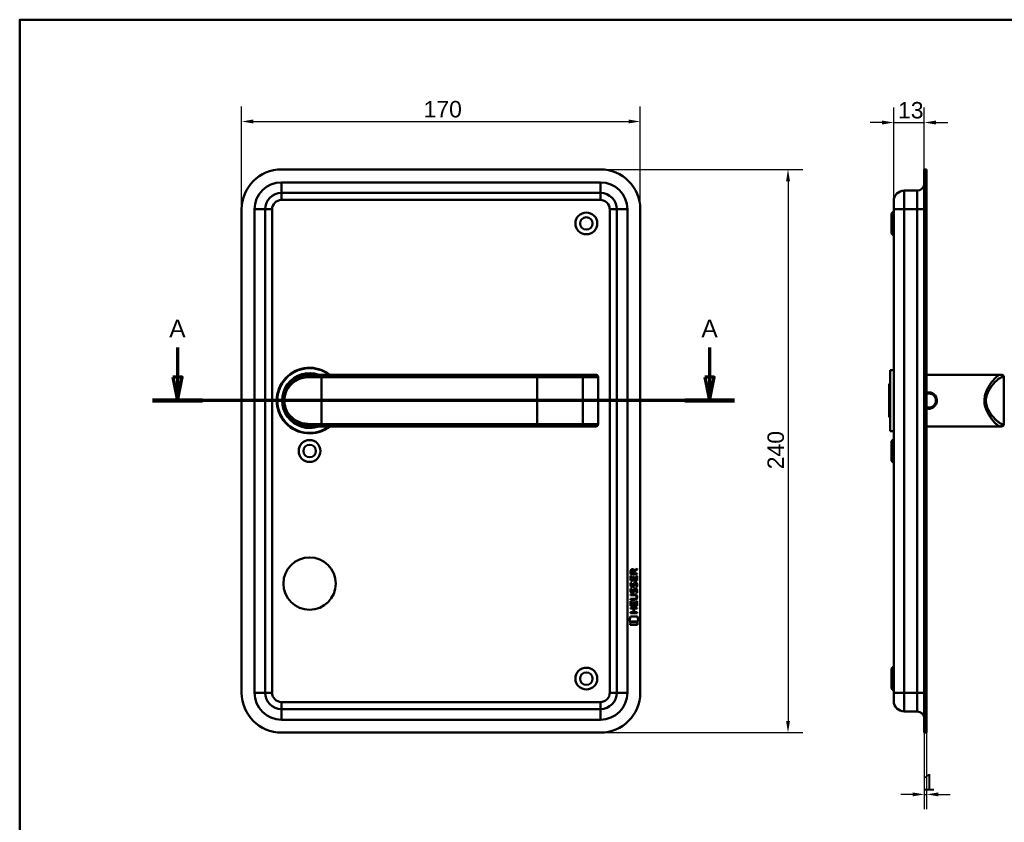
# Model space of a CAD drawing. Header units: millimetres. Extents: x 20 to 833, y 20 to 574.
# Tile 7 of 8: x 20 to 440, y 232 to 574. Entities that reach past the tile are written whole.
import ezdxf

# ---------------------------------------------------------------- set-up
doc = ezdxf.new("R2010")
doc.units = ezdxf.units.MM
doc.header["$LTSCALE"] = 2
for name, color, linetype, lineweight in [('Bemaßungen(DIN)', 7, 'Continuous', 25), ('Schnittansichtslinien(DIN)', 7, 'Continuous', 70), ('Sichtbare Kanten(DIN)', 7, 'Continuous', 50), ('Sichtbare tangentiale Kanten(DIN)', 7, 'Continuous', 50), ('Skizziergeometrie(DIN)', 7, 'Continuous', 50)]:
    doc.layers.add(name, color=color, linetype=linetype, lineweight=lineweight)
doc.styles.add('Aktuell-DINGroßer Text', font='arial.ttf')
doc.styles.add('STANDARD-DIN~0', font='arial.ttf')
doc.dimstyles.new('CAD-LAN', dxfattribs={"dimscale": 2, "dimtxt": 3.5, "dimasz": 2.5, "dimexe": 3.175, "dimexo": 0, "dimgap": 0.8, "dimtad": 1, "dimrnd": 1e-08, "dimtxsty": 'STANDARD-DIN~0', "dimcen": 0.09, "dimdle": 10, "dimclrd": 250, "dimclre": 250, "dimclrt": 250, "dimadec": 0, "dimazin": 2, "dimtfac": 1, "dimtmove": 0, "dimatfit": 3, "dimfxl": 1, "dimtolj": 1, "dimtzin": 0, "dimlwd": 25, "dimlwe": 25, "dimarcsym": 0})

# ---------------------------------------------------------------- blocks, each defined once
blk = doc.blocks.new('Ränder Standardrahmen')
at = {"layer": 'Skizziergeometrie(DIN)', "flags": 128}
blk.add_lwpolyline([(10, 10), (10, 287), (410, 287), (410, 10), (10, 10)], dxfattribs=at)
blk = doc.blocks.new('*D20')
at = {"layer": 'Bemaßungen(DIN)', "color": 250, "linetype": 'Continuous', "lineweight": 25, "true_color": 0x3f3f3f, "transparency": 16777216}
for p, q in [((392.73, 496.68), (392.73, 536.53)), ((405.73, 510.18), (405.73, 536.53)), ((387.73, 530.18), (382.73, 530.18)), ((392.73, 530.18), (405.73, 530.18)), ((410.73, 530.18), (415.73, 530.18))]:
    blk.add_line(p, q, dxfattribs=at)
at = {"layer": 'Bemaßungen(DIN)', "color": 250, "linetype": 'Continuous', "true_color": 0x3f3f3f, "transparency": 16777216}
for points in [[(387.73, 531.01), (387.73, 529.35), (392.73, 530.18)], [(410.73, 531.01), (410.73, 529.35), (405.73, 530.18)]]:
    blk.add_solid(points, dxfattribs=at)
at = {"layer": 'Defpoints', "color": 0, "linetype": 'Continuous', "transparency": 16777216}
for p in [(405.73, 530.18), (405.73, 510.18), (392.73, 496.68)]:
    blk.add_point(p, dxfattribs=at)
at = {"layer": 'Bemaßungen(DIN)', "color": 250, "linetype": 'Continuous', "lineweight": 25, "true_color": 0x3f3f3f, "transparency": 16777216, "insert": (394.55, 538.93), "char_height": 7, "attachment_point": 1, "style": 'STANDARD-DIN~0'}
blk.add_mtext('\\A1;13', dxfattribs=at)
blk = doc.blocks.new('*D21')
at = {"layer": 'Bemaßungen(DIN)', "color": 250, "linetype": 'Continuous', "lineweight": 25, "true_color": 0x3f3f3f, "transparency": 16777216}
for p, q in [((405.73, 270.18), (405.73, 237.48)), ((406.73, 270.18), (406.73, 237.48)), ((400.73, 243.83), (395.73, 243.83)), ((405.73, 243.83), (406.73, 243.83)), ((411.73, 243.83), (416.73, 243.83))]:
    blk.add_line(p, q, dxfattribs=at)
at = {"layer": 'Bemaßungen(DIN)', "color": 250, "linetype": 'Continuous', "true_color": 0x3f3f3f, "transparency": 16777216}
for points in [[(400.73, 244.67), (400.73, 243), (405.73, 243.83)], [(411.73, 244.67), (411.73, 243), (406.73, 243.83)]]:
    blk.add_solid(points, dxfattribs=at)
at = {"layer": 'Defpoints', "color": 0, "linetype": 'Continuous', "transparency": 16777216}
for p in [(405.73, 270.18), (406.73, 270.18), (406.73, 243.83)]:
    blk.add_point(p, dxfattribs=at)
at = {"layer": 'Bemaßungen(DIN)', "color": 250, "linetype": 'Continuous', "lineweight": 25, "true_color": 0x3f3f3f, "transparency": 16777216, "insert": (404.95, 252.46), "char_height": 7, "attachment_point": 1, "style": 'STANDARD-DIN~0'}
blk.add_mtext('\\A1;1', dxfattribs=at)
blk = doc.blocks.new('*D22')
at = {"layer": 'Bemaßungen(DIN)', "color": 250, "linetype": 'Continuous', "lineweight": 25, "true_color": 0x3f3f3f, "transparency": 16777216}
for p, q in [((114.63, 493.18), (114.63, 536.97)), ((284.63, 493.18), (284.63, 536.97)), ((119.63, 530.62), (279.63, 530.62))]:
    blk.add_line(p, q, dxfattribs=at)
at = {"layer": 'Bemaßungen(DIN)', "color": 250, "linetype": 'Continuous', "true_color": 0x3f3f3f, "transparency": 16777216}
for points in [[(119.63, 531.46), (119.63, 529.79), (114.63, 530.62)], [(279.63, 531.46), (279.63, 529.79), (284.63, 530.62)]]:
    blk.add_solid(points, dxfattribs=at)
at = {"layer": 'Defpoints', "color": 0, "linetype": 'Continuous', "transparency": 16777216}
for p in [(284.63, 530.62), (114.63, 493.18), (284.63, 493.18)]:
    blk.add_point(p, dxfattribs=at)
at = {"layer": 'Bemaßungen(DIN)', "color": 250, "linetype": 'Continuous', "lineweight": 25, "true_color": 0x3f3f3f, "transparency": 16777216, "insert": (192.24, 539.37), "char_height": 7, "attachment_point": 1, "style": 'STANDARD-DIN~0'}
blk.add_mtext('\\A1;170', dxfattribs=at)
blk = doc.blocks.new('*D23')
at = {"layer": 'Bemaßungen(DIN)', "color": 250, "linetype": 'Continuous', "lineweight": 25, "true_color": 0x3f3f3f, "transparency": 16777216}
for p, q in [((267.63, 510.18), (353.98, 510.18)), ((347.63, 505.18), (347.63, 275.18)), ((267.63, 270.18), (353.98, 270.18))]:
    blk.add_line(p, q, dxfattribs=at)
at = {"layer": 'Bemaßungen(DIN)', "color": 250, "linetype": 'Continuous', "true_color": 0x3f3f3f, "transparency": 16777216}
for points in [[(346.8, 505.18), (348.46, 505.18), (347.63, 510.18)], [(346.8, 275.18), (348.46, 275.18), (347.63, 270.18)]]:
    blk.add_solid(points, dxfattribs=at)
at = {"layer": 'Defpoints', "color": 0, "linetype": 'Continuous', "transparency": 16777216}
for p in [(267.63, 510.18), (267.63, 270.18), (347.63, 270.18)]:
    blk.add_point(p, dxfattribs=at)
at = {"layer": 'Bemaßungen(DIN)', "color": 250, "linetype": 'Continuous', "lineweight": 25, "true_color": 0x3f3f3f, "transparency": 16777216, "insert": (338.88, 382.4), "char_height": 7, "attachment_point": 1, "rotation": 90, "style": 'STANDARD-DIN~0'}
blk.add_mtext('\\A1;240', dxfattribs=at)
blk = doc.blocks.new('2DTransSchnitt0')
at = {"layer": 'Schnittansichtslinien(DIN)', "linetype": 'Continuous'}
for p, q in [((43.65, 217.16), (43.65, 210.84)), ((157.1, 217.16), (157.1, 210.84)), ((42.65, 210.84), (43.65, 205.84)), ((44.65, 210.84), (42.65, 210.84)), ((43.65, 210.84), (43.65, 205.84)), ((43.65, 205.84), (44.65, 210.84)), ((156.1, 210.84), (157.1, 205.84)), ((158.1, 210.84), (156.1, 210.84)), ((157.1, 210.84), (157.1, 205.84)), ((157.1, 205.84), (158.1, 210.84)), ((162.4, 205.84), (38.34, 205.84))]:
    blk.add_line(p, q, dxfattribs=at)
at = {"layer": 'Schnittansichtslinien(DIN)', "linetype": 'Continuous', "lineweight": 140}
for p, q in [((48.95, 205.84), (38.34, 205.84)), ((162.4, 205.84), (151.8, 205.84))]:
    blk.add_line(p, q, dxfattribs=at)
at = {"layer": 'Schnittansichtslinien(DIN)', "linetype": 'Continuous', "flags": 128}
for points in [[(42.65, 210.84), (43.65, 205.84), (44.65, 210.84), (42.65, 210.84)], [(156.1, 210.84), (157.1, 205.84), (158.1, 210.84), (156.1, 210.84)]]:
    blk.add_lwpolyline(points, dxfattribs=at)
at = {"layer": 'Schnittansichtslinien(DIN)'}
for points in [[(42.65, 210.84), (43.65, 205.84), (44.65, 210.84), (42.65, 210.84)], [(156.1, 210.84), (157.1, 205.84), (158.1, 210.84), (156.1, 210.84)]]:
    blk.add_solid(points, dxfattribs=at)
at = {"layer": 'Schnittansichtslinien(DIN)', "char_height": 3.73, "attachment_point": 7, "style": 'Aktuell-DINGroßer Text'}
for insert in [(41.89, 219.34), (155.35, 219.34)]:
    blk.add_mtext('A', dxfattribs=dict(at, insert=insert))

msp = doc.modelspace()

# ---------------------------------------------------------------- linework, layer by layer
at = {"layer": 'Sichtbare Kanten(DIN)'}
for p, q in [((267.6292, 510.1815), (131.6292, 510.1815)), ((405.7343, 493.1815), (405.7343, 510.1815)), ((406.7343, 510.1815), (405.7343, 510.1815)), ((406.7343, 493.1815), (406.7343, 510.1815)), ((131.6292, 500.1815), (267.6292, 500.1815)), ((397.2343, 501.1815), (402.7343, 501.1815)), ((392.7343, 493.1815), (392.7343, 496.6815)), ((114.6292, 493.1815), (114.6292, 287.1815)), ((124.6292, 287.1815), (124.6292, 493.1815)), ((274.6292, 493.1815), (274.6292, 287.1815)), ((284.6292, 287.1815), (284.6292, 493.1815)), ((391.7343, 491.4315), (392.7343, 492.4315)), ((391.7343, 482.9315), (391.7343, 491.4315)), ((392.7343, 493.1815), (392.7343, 287.1815)), ((405.7343, 493.1815), (405.7343, 287.1815)), ((406.7343, 493.1815), (406.7343, 287.1815)), ((391.7343, 482.9315), (392.7343, 481.9315)), ((391.2343, 424.6815), (391.2343, 398.6815)), ((391.2343, 424.6815), (392.7343, 424.6815)), ((143.6292, 422.6815), (148.6292, 422.6815)), ((240.6292, 422.6815), (148.6292, 422.6815)), ((259.1067, 422.6815), (240.6292, 422.6815)), ((265.6601, 422.6815), (259.1067, 422.6815)), ((265.6601, 422.6815), (265.6795, 422.6815)), ((266.6795, 401.6815), (266.6795, 421.6815)), ((406.7343, 422.6815), (433.7343, 422.6815)), ((433.7343, 422.6815), (438.0646, 422.6815)), ((438.0646, 422.6815), (438.7343, 422.6815)), ((439.7343, 401.6815), (439.7343, 421.6815)), ((390.7343, 418.6815), (391.2343, 419.1815)), ((390.7343, 404.6815), (390.7343, 418.6815)), ((390.7343, 404.6815), (391.2343, 404.1815)), ((143.0125, 400.6989), (143.0125, 400.6988)), ((148.6292, 400.6815), (143.6292, 400.6815)), ((148.6292, 400.6815), (240.6292, 400.6815)), ((240.6292, 400.6815), (259.1067, 400.6815)), ((259.1067, 400.6815), (265.6601, 400.6815)), ((259.1897, 400.6852), (259.1897, 400.6854)), ((265.6795, 400.6815), (265.6601, 400.6815)), ((406.7343, 400.6815), (433.7343, 400.6815)), ((433.7343, 400.6815), (438.0646, 400.6815)), ((438.7343, 400.6815), (438.0646, 400.6815)), ((391.2343, 398.6815), (392.7343, 398.6815)), ((391.7343, 394.4315), (392.7343, 395.4315)), ((391.7343, 385.9315), (391.7343, 394.4315)), ((391.7343, 385.9315), (392.7343, 384.9315)), ((280.479, 334.9378), (280.4806, 336.9421)), ((280.4806, 336.9421), (280.8289, 336.9418)), ((280.4812, 337.6681), (280.4834, 338.9815)), ((283.3396, 337.6658), (280.4812, 337.6681)), ((280.8289, 336.9418), (280.8276, 335.3146)), ((280.8317, 338.9376), (280.831, 338.0494)), ((280.831, 338.0494), (281.8486, 338.0486)), ((281.7223, 335.3139), (281.7234, 336.7608)), ((281.7234, 336.7608), (282.0719, 336.7605)), ((281.8486, 338.0486), (281.8494, 338.9368)), ((282.0719, 336.7605), (282.0707, 335.3136)), ((282.1462, 339.2976), (283.3416, 340.0878)), ((282.199, 338.8987), (282.1983, 338.0483)), ((282.1983, 338.0483), (283.3399, 338.0474)), ((283.3412, 339.6537), (282.199, 338.8987)), ((282.9893, 335.3129), (282.9907, 336.9599)), ((282.9907, 336.9599), (283.3391, 336.9596)), ((283.3391, 336.9596), (283.3375, 334.9356)), ((283.3399, 338.0474), (283.3396, 337.6658)), ((283.3416, 340.0878), (283.3412, 339.6537)), ((283.3375, 334.9356), (280.479, 334.9378)), ((280.6507, 334.164), (280.9894, 334.0637)), ((280.8276, 335.3146), (281.7223, 335.3139)), ((280.8471, 332.8324), (280.8543, 332.8151)), ((281.531, 332.7347), (281.5418, 332.7515)), ((282.0707, 335.3136), (282.9893, 335.3129)), ((282.5793, 333.861), (282.5675, 333.861)), ((280.4739, 328.7103), (280.4742, 329.0873)), ((282.1436, 328.709), (280.4739, 328.7103)), ((280.4742, 329.0873), (282.12, 329.086)), ((280.6487, 331.6175), (280.9874, 331.5171)), ((280.8451, 330.2859), (280.8523, 330.2686)), ((281.5289, 330.1881), (281.5397, 330.205)), ((282.5772, 331.3144), (282.5655, 331.3144)), ((283.0237, 327.9239), (283.0236, 327.9336)), ((280.4681, 323.0297), (280.4685, 323.4068)), ((280.4685, 323.4068), (283.327, 323.4045)), ((280.4704, 324.2002), (280.472, 326.2044)), ((283.3289, 324.1979), (280.4704, 324.2002)), ((280.472, 326.2044), (280.8204, 326.2041)), ((280.4724, 326.7755), (280.4727, 327.1526)), ((282.1182, 326.7742), (280.4724, 326.7755)), ((280.4727, 327.1526), (282.1424, 327.1513)), ((280.8204, 326.2041), (280.8191, 324.577)), ((280.8191, 324.577), (281.7138, 324.5763)), ((281.7138, 324.5763), (281.7149, 326.0232)), ((281.7149, 326.0232), (282.0634, 326.0229)), ((282.0634, 326.0229), (282.0622, 324.576)), ((282.0622, 324.576), (282.9808, 324.5753)), ((282.9808, 324.5753), (282.9821, 326.2224)), ((282.9821, 326.2224), (283.3305, 326.2221)), ((283.327, 323.4045), (283.3267, 323.0274)), ((283.3305, 326.2221), (283.3289, 324.1979)), ((279.9355, 317.5179), (280.3945, 319.6507)), ((280.3945, 319.6507), (283.4007, 319.6483)), ((280.4666, 321.095), (280.4669, 321.472)), ((283.3252, 321.0927), (280.4666, 321.095)), ((280.4669, 321.472), (281.7099, 321.4711)), ((281.7112, 323.0287), (280.4681, 323.0297)), ((281.7099, 321.4711), (281.7112, 323.0287)), ((282.0675, 323.0284), (282.0663, 321.4708)), ((282.0663, 321.4708), (283.3255, 321.4698)), ((283.3267, 323.0274), (282.0675, 323.0284)), ((283.3255, 321.4698), (283.3252, 321.0927)), ((283.4007, 319.6483), (283.8506, 317.5148)), ((283.8506, 317.5148), (279.9355, 317.5179)), ((280.394, 316.0901), (280.3949, 317.2321)), ((283.391, 316.0877), (280.394, 316.0901)), ((280.3949, 317.2321), (283.3919, 317.2297)), ((283.3919, 317.2297), (283.391, 316.0877)), ((391.7343, 297.4315), (392.7343, 298.4315)), ((391.7343, 288.9315), (391.7343, 297.4315)), ((391.7343, 288.9315), (392.7343, 287.9315)), ((392.7343, 283.6815), (392.7343, 287.1815)), ((405.7343, 270.1815), (405.7343, 287.1815)), ((406.7343, 270.1815), (406.7343, 287.1815)), ((267.6292, 280.1815), (131.6292, 280.1815)), ((397.2343, 279.1815), (402.7343, 279.1815)), ((131.6292, 270.1815), (267.6292, 270.1815)), ((406.7343, 270.1815), (405.7343, 270.1815))]:
    msp.add_line(p, q, dxfattribs=at)
for centre, radius in [((261.6292, 487.1815), 4.65), ((261.6292, 487.1815), 2.65), ((143.6292, 390.1815), 4.65), ((143.6292, 390.1815), 2.65), ((143.6292, 333.6815), 11.15), ((261.6292, 293.1815), 4.65), ((261.6292, 293.1815), 2.65)]:
    msp.add_circle(centre, radius, dxfattribs=at)
for centre, radius, start, end in [((131.6292, 493.1815), 17, 90, 180), ((267.6292, 493.1815), 17, 0, 90), ((402.7343, 504.1815), 3, 270, 0), ((131.6292, 493.1815), 7, 90, 180), ((267.6292, 493.1815), 7, 0, 90), ((397.2343, 496.6815), 4.5, 90, 180), ((143.6292, 411.6815), 14, 51.786789, 308.213211), ((143.6292, 411.6815), 13.8, 52.854196, 307.145804), ((143.6292, 411.6815), 11.7, 70.080283, 289.919717), ((143.6292, 411.6815), 11.6, 71.491372, 288.508628), ((143.6292, 411.6815), 11.5, 73.042574, 286.957426), ((143.6292, 411.6815), 11.3, 76.768028, 283.231972), ((265.6795, 421.6815), 1, 0, 90), ((438.7343, 421.6815), 1, 0, 90), ((131.2592, 399.0336), 8.7247, 15.919866, 15.921595), ((141.3975, 401.6236), 0.85, 152.126027, 152.126887), ((141.3975, 401.6236), 0.85, 293.680572, 293.69787), ((141.3975, 401.6236), 0.85, 7.816142, 7.820287), ((265.6795, 401.6815), 1, 270, 0), ((438.7343, 401.6815), 1, 270, 0), ((131.6292, 287.1815), 17, 180, 270), ((131.6292, 287.1815), 7, 180, 270), ((267.6292, 287.1815), 7, 270, 0), ((267.6292, 287.1815), 17, 270, 0), ((397.2343, 283.6815), 4.5, 180, 270), ((402.7343, 276.1815), 3, 0, 90)]:
    msp.add_arc(centre, radius, start, end, dxfattribs=at)
for centre, major_axis, ratio, start_param, end_param in [((282.0104, 338.1648), (0.9765, -1.2741), 0.51804149, 2.7627686, 3.73551306), ((280.6175, 338.0841), (-1.2419, -1.6396), 0.59949376, 2.73657233, 3.56737986), ((282.1131, 335.943), (-1.1034, -3.2961), 0.23129477, 5.95405459, 6.01501397), ((281.5924, 333.6263), (-0.5741, -1.0041), 0.54384094, 5.89502306, 6.35531677), ((281.4725, 332.7591), (-0.0982, -0.1394), 0.36417157, 1.34290001, 1.65097815), ((281.9196, 332.1741), (-0.8393, -1.6425), 0.45910241, 2.83459506, 3.35598286), ((282.1969, 333.6433), (-1.192, -3.5398), 0.22151613, 5.96789791, 6.02703889), ((281.5981, 331.0885), (-0.5826, -1.0124), 0.54160498, 5.89850192, 6.35633323), ((281.4705, 330.2126), (-0.0982, -0.1394), 0.36417158, 1.34290001, 1.65097814), ((278.3028, 331.4563), (4.8083, -4.3226), 0.37420137, 5.88811297, 6.60645232), ((278.2988, 324.4122), (4.8136, 4.3126), 0.37426609, 5.95992819, 6.67839211), ((259.5905, 347.7608), (23.2662, -20.361), 0.13713392, 6.12750203, 6.40243503), ((281.9188, 329.6298), (-0.838, -1.6403), 0.45945215, 2.83441855, 3.35611135)]:
    msp.add_ellipse(centre, major_axis=major_axis, ratio=ratio, start_param=start_param, end_param=end_param, dxfattribs=at)
for points, knots in [([(143.6292, 422.6815), (142.7635, 422.6815), (141.0489, 422.474), (137.9655, 421.3481), (134.8951, 418.8841), (132.9786, 415.2821), (132.5129, 411.691), (132.7969, 409.454), (133.3034, 407.822), (133.9668, 406.315), (135.4937, 403.9958), (137.9651, 402.0148), (141.0513, 400.8886), (142.7635, 400.6815), (143.6292, 400.6815)], [-3.42613344, -3.42613344, -3.42613344, -3.42613344, -3.18140962, -2.9366858, -2.44723817, -1.95779053, -1.71306672, -1.4683429, -1.34598099, -1.22361908, -0.97889527, -0.48944763, -0.24472382, 0, 0, 0, 0]), ([(407.7343, 408.2027), (408.2388, 408.2021), (409.2551, 408.4488), (410.4468, 409.4374), (411.1219, 410.8726), (411.1255, 413.0358), (409.7591, 414.8026), (407.9016, 415.2384), (407.0564, 415.1065), (406.7343, 415.0038)], [-2.11504203, -2.11504203, -2.11504203, -2.11504203, -1.96399314, -1.81291674, -1.66184035, -1.51076395, -1.20861116, -1.05753477, -0.95657495, -0.95657495, -0.95657495, -0.95657495]), ([(406.7344, 414.5097), (407.0534, 414.6221), (407.3932, 414.6814), (407.7335, 414.6815), (408.1858, 414.6816), (408.6373, 414.5772), (409.0403, 414.3823), (409.8464, 413.9925), (410.4563, 413.2302), (410.6579, 412.3544), (410.7587, 411.9166), (410.7592, 411.4503), (410.6584, 411.0107), (410.5575, 410.5712), (410.357, 410.1583), (410.079, 409.81), (409.801, 409.4617), (409.4465, 409.1775), (409.0425, 408.9817), (408.6385, 408.786), (408.1845, 408.6815), (407.7343, 408.6815)], [3.05892167, 3.05892167, 3.05892167, 3.05892167, 3.1726043, 3.1726043, 3.1726043, 3.3236807, 3.3236807, 3.3236807, 3.62583349, 3.62583349, 3.62583349, 3.77690989, 3.77690989, 3.77690989, 3.92798628, 3.92798628, 3.92798628, 4.07906268, 4.07906268, 4.07906268, 4.23011147, 4.23011147, 4.23011147, 4.23011147]), ([(406.7343, 408.3654), (407.0569, 408.2598), (407.3946, 408.2032), (407.734, 408.2027), (407.7341, 408.2027), (407.7342, 408.2027), (407.7343, 408.2027)], [-0.101636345, -0.101636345, -0.101636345, -0.101636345, 0, 0, 0, 0.000027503, 0.000027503, 0.000027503, 0.000027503]), ([(407.7343, 408.6815), (407.7342, 408.6815), (407.7341, 408.6815), (407.7341, 408.6815), (407.3939, 408.6815), (407.0557, 408.743), (406.7365, 408.8571)], [2.115041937, 2.115041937, 2.115041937, 2.115041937, 2.115069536, 2.115069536, 2.115069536, 2.229199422, 2.229199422, 2.229199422, 2.229199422]), ([(283.0236, 327.9336), (283.0236, 327.9803), (283.0212, 328.0272), (283.005, 328.1625), (282.9826, 328.2502), (282.9081, 328.4008), (282.8618, 328.4622), (282.7418, 328.568), (282.6709, 328.608), (282.4539, 328.6915), (282.2943, 328.7089), (282.1436, 328.709)], [-0.133946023, -0.133946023, -0.133946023, -0.133946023, -0.119961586, -0.119961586, -0.09310912, -0.09310912, -0.069646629, -0.069646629, -0.045196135, -0.045196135, 0, 0, 0, 0])]:
    msp.add_open_spline(points, degree=3, knots=knots, dxfattribs=at)
for points in [[(280.4834, 338.9815), (280.4975, 339.4231), (280.7295, 339.8852), (281.3425, 339.8847)], [(281.8494, 338.9368), (281.8496, 339.2099), (281.7626, 339.5353), (281.3472, 339.5356)], [(280.5271, 332.6856), (280.4366, 332.9263), (280.4077, 333.1596), (280.4496, 333.4878)], [(280.4496, 333.4878), (280.4674, 333.627), (280.5088, 333.8339), (280.5797, 334.0071)], [(281.0865, 332.2249), (280.8631, 332.2578), (280.6334, 332.4032), (280.5271, 332.6856)], [(280.5797, 334.0071), (280.5992, 334.0565), (280.6507, 334.164), (280.6507, 334.164)], [(280.8344, 333.5992), (280.7704, 333.3467), (280.7641, 333.1224), (280.8225, 332.9064)], [(280.9894, 334.0637), (280.9894, 334.0636), (280.8694, 333.7371), (280.8344, 333.5992)], [(281.0591, 332.6024), (281.2061, 332.5425), (281.3945, 332.5782), (281.4998, 332.6928)], [(281.2411, 332.2122), (281.1405, 332.2135), (281.1195, 332.2201), (281.0865, 332.2249)], [(281.869, 332.5767), (281.7537, 332.3668), (281.5586, 332.2081), (281.2411, 332.2122)], [(281.5418, 332.7515), (281.6105, 332.8611), (281.6674, 333.0246), (281.7224, 333.2698)], [(281.7224, 333.2698), (281.8065, 333.6377), (281.9087, 333.849), (282.0498, 334.0164)], [(282.0617, 333.1194), (282.0073, 332.8795), (281.9449, 332.7145), (281.869, 332.5767)], [(282.0498, 334.0164), (282.1427, 334.1268), (282.273, 334.199), (282.4527, 334.2231)], [(282.1105, 333.3181), (282.1027, 333.288), (282.0625, 333.1218), (282.0617, 333.1194)], [(282.2964, 333.743), (282.2257, 333.6544), (282.1651, 333.5163), (282.1105, 333.3181)], [(282.5675, 333.861), (282.4458, 333.8611), (282.3706, 333.8283), (282.2964, 333.743)], [(282.4506, 331.6765), (282.738, 331.7149), (283.0208, 331.6146), (283.2144, 331.2982)], [(282.4527, 334.2231), (282.74, 334.2614), (283.0228, 334.1612), (283.2164, 333.8447)], [(282.7713, 332.2782), (282.7714, 332.2783), (282.9261, 332.5323), (282.9851, 332.8169)], [(283.14, 332.1915), (283.1196, 332.1962), (282.7714, 332.2782), (282.7713, 332.2782)], [(282.9851, 332.8169), (283.0541, 333.1501), (283.0537, 333.4261), (282.9475, 333.6233)], [(283.3647, 332.9098), (283.3348, 332.5788), (283.1768, 332.2491), (283.14, 332.1915)], [(283.2164, 333.8447), (283.3265, 333.6641), (283.3803, 333.4451), (283.38, 333.1754)], [(283.38, 333.1754), (283.38, 333.0905), (283.3733, 333.0048), (283.3647, 332.9098)], [(280.5251, 330.139), (280.4346, 330.3797), (280.4057, 330.613), (280.4476, 330.9413)], [(280.4476, 330.9413), (280.4654, 331.0804), (280.5068, 331.2874), (280.5777, 331.4605)], [(281.0844, 329.6783), (280.861, 329.7113), (280.6314, 329.8566), (280.5251, 330.139)], [(280.5777, 331.4605), (280.5972, 331.51), (280.6486, 331.6174), (280.6487, 331.6175)], [(280.8324, 331.0526), (280.7683, 330.8001), (280.7621, 330.5758), (280.8205, 330.3599)], [(280.9874, 331.5171), (280.9873, 331.517), (280.8674, 331.1905), (280.8324, 331.0526)], [(281.0571, 330.0558), (281.204, 329.9959), (281.3924, 330.0317), (281.4977, 330.1463)], [(281.2391, 329.6656), (281.1384, 329.6669), (281.1175, 329.6735), (281.0844, 329.6783)], [(281.867, 330.0301), (281.7516, 329.8203), (281.5566, 329.6615), (281.2391, 329.6656)], [(281.5397, 330.205), (281.6084, 330.3146), (281.6654, 330.4781), (281.7204, 330.7233)], [(281.7204, 330.7233), (281.8044, 331.0911), (281.9067, 331.3024), (282.0477, 331.4699)], [(282.0597, 330.5729), (282.0052, 330.333), (281.9428, 330.168), (281.867, 330.0301)], [(282.0477, 331.4699), (282.1407, 331.5802), (282.271, 331.6524), (282.4506, 331.6765)], [(282.1084, 330.7715), (282.1007, 330.7414), (282.0605, 330.5752), (282.0597, 330.5729)], [(282.2944, 331.1965), (282.2237, 331.1079), (282.1631, 330.9697), (282.1084, 330.7715)], [(282.5655, 331.3144), (282.4438, 331.3145), (282.3686, 331.2817), (282.2944, 331.1965)], [(282.7693, 329.7317), (282.7693, 329.7317), (282.9241, 329.9857), (282.9831, 330.2703)], [(283.138, 329.6449), (283.1176, 329.6496), (282.7694, 329.7317), (282.7693, 329.7317)], [(282.9831, 330.2703), (283.052, 330.6035), (283.0517, 330.8795), (282.9455, 331.0768)], [(283.3627, 330.3633), (283.3328, 330.0322), (283.1748, 329.7025), (283.138, 329.6449)], [(283.2144, 331.2982), (283.3245, 331.1175), (283.3782, 330.8985), (283.378, 330.6288)], [(283.378, 330.6288), (283.3779, 330.5439), (283.3712, 330.4582), (283.3627, 330.3633)]]:
    msp.add_open_spline(points, degree=3, dxfattribs=at)
at = {"layer": 'Sichtbare tangentiale Kanten(DIN)'}
for p, q in [((267.6292, 504.6815), (131.6292, 504.6815)), ((131.6292, 504.6815), (131.6292, 500.1815)), ((267.6292, 504.6815), (267.6292, 500.1815)), ((131.6292, 497.1815), (131.6292, 500.1815)), ((267.6292, 497.1815), (267.6292, 500.1815)), ((397.2343, 501.1815), (397.2343, 493.1815)), ((402.7343, 493.1815), (402.7343, 501.1815)), ((131.6292, 497.1815), (267.6292, 497.1815)), ((120.1292, 493.1815), (124.6292, 493.1815)), ((120.1292, 493.1815), (120.1292, 287.1815)), ((127.6292, 493.1815), (124.6292, 493.1815)), ((127.6292, 287.1815), (127.6292, 493.1815)), ((271.6292, 493.1815), (274.6292, 493.1815)), ((271.6292, 493.1815), (271.6292, 287.1815)), ((279.1292, 493.1815), (274.6292, 493.1815)), ((279.1292, 287.1815), (279.1292, 493.1815)), ((392.7343, 493.1815), (397.2343, 493.1815)), ((397.2343, 287.1815), (397.2343, 493.1815)), ((397.2343, 493.1815), (402.7343, 493.1815)), ((402.7343, 493.1815), (402.7343, 287.1815)), ((405.7343, 493.1815), (402.7343, 493.1815)), ((406.7343, 493.1815), (405.7343, 493.1815)), ((148.6292, 421.6815), (143.366, 421.6815)), ((148.6292, 422.6815), (148.6292, 421.6815)), ((148.6292, 421.6815), (240.6292, 421.6815)), ((148.6292, 401.6815), (148.6292, 421.6815)), ((240.6292, 422.6815), (240.6292, 421.6815)), ((240.6292, 421.6815), (260.068, 421.6815)), ((240.6292, 401.6815), (240.6292, 421.6815)), ((260.068, 421.6815), (260.068, 401.6815)), ((260.068, 421.6815), (266.6214, 421.6815)), ((266.6214, 421.6815), (266.6214, 401.6815)), ((266.6795, 421.6815), (266.6214, 421.6815)), ((439.7343, 421.6815), (439.0294, 421.6815)), ((133.1934, 408.2037), (133.1937, 408.2041)), ((407.7343, 408.2037), (407.7343, 408.6815)), ((143.366, 401.6815), (148.6292, 401.6815)), ((240.6292, 401.6815), (148.6292, 401.6815)), ((148.6292, 400.6815), (148.6292, 401.6815)), ((260.068, 401.6815), (240.6292, 401.6815)), ((240.6292, 400.6815), (240.6292, 401.6815)), ((266.6214, 401.6815), (260.068, 401.6815)), ((266.6214, 401.6815), (266.6795, 401.6815)), ((439.0294, 401.6815), (439.7343, 401.6815)), ((124.6292, 287.1815), (120.1292, 287.1815)), ((124.6292, 287.1815), (127.6292, 287.1815)), ((274.6292, 287.1815), (271.6292, 287.1815)), ((274.6292, 287.1815), (279.1292, 287.1815)), ((397.2343, 287.1815), (392.7343, 287.1815)), ((397.2343, 287.1815), (397.2343, 279.1815)), ((397.2343, 287.1815), (402.7343, 287.1815)), ((402.7343, 279.1815), (402.7343, 287.1815)), ((402.7343, 287.1815), (405.7343, 287.1815)), ((406.7343, 287.1815), (405.7343, 287.1815)), ((267.6292, 283.1815), (131.6292, 283.1815)), ((131.6292, 280.1815), (131.6292, 283.1815)), ((267.6292, 280.1815), (267.6292, 283.1815)), ((131.6292, 280.1815), (131.6292, 275.6815)), ((267.6292, 280.1815), (267.6292, 275.6815)), ((131.6292, 275.6815), (267.6292, 275.6815))]:
    msp.add_line(p, q, dxfattribs=at)
for centre, radius, start, end in [((131.6292, 493.1815), 11.5, 90, 180), ((267.6292, 493.1815), 11.5, 0, 90), ((131.6292, 493.1815), 4, 90, 180), ((267.6292, 493.1815), 4, 0, 90), ((131.6292, 287.1815), 11.5, 180, 270), ((131.6292, 287.1815), 4, 180, 270), ((267.6292, 287.1815), 4, 270, 0), ((267.6292, 287.1815), 11.5, 270, 0)]:
    msp.add_arc(centre, radius, start, end, dxfattribs=at)
for centre, major_axis, ratio, start_param, end_param in [((143.6292, 421.6815), (0, 1), 0.26315789, 0, 1.57079633), ((259.1067, 421.6815), (0, 1), 0.9612617, 4.71238898, 6.28318531), ((265.6601, 421.6815), (0, 1), 0.9612617, 4.71238898, 6.28318531), ((438.0646, 421.6815), (0, 1), 0.96475278, 4.71238898, 6.28318531), ((143.6292, 401.6815), (0, -1), 0.26315789, 4.71238898, 6.28318531), ((259.1067, 401.6815), (0, -1), 0.9612617, 0, 1.57079633), ((265.6601, 401.6815), (0, -1), 0.9612617, 0, 1.57079633), ((438.0646, 401.6815), (0, -1), 0.96475278, 0, 1.57079633)]:
    msp.add_ellipse(centre, major_axis=major_axis, ratio=ratio, start_param=start_param, end_param=end_param, dxfattribs=at)
for points, knots in [([(143.366, 401.6815), (142.5376, 401.6815), (141.7181, 401.7756), (140.9395, 401.9507), (140.1608, 402.1257), (139.4226, 402.3817), (138.7331, 402.7024), (137.3543, 403.3438), (136.1723, 404.2443), (135.2217, 405.3476), (134.7465, 405.8993), (134.3287, 406.5016), (133.9778, 407.1591), (133.8024, 407.4879), (133.6437, 407.8304), (133.5038, 408.1871), (133.3638, 408.5438), (133.2426, 408.9147), (133.1438, 409.2975), (132.9461, 410.0632), (132.8368, 410.8767), (132.8382, 411.6915), (132.8396, 412.5063), (132.9517, 413.3224), (133.1477, 414.0848), (133.5397, 415.6097), (134.2745, 416.9195), (135.2303, 418.0224), (136.1861, 419.1253), (137.3583, 420.0213), (138.7337, 420.6611), (139.4214, 420.9811), (140.1594, 421.2369), (140.9384, 421.4121), (141.7173, 421.5872), (142.5376, 421.6815), (143.366, 421.6815)], [0, 0, 0, 0, 0.24472382, 0.24472382, 0.24472382, 0.48944763, 0.48944763, 0.48944763, 0.97889527, 0.97889527, 0.97889527, 1.22361908, 1.22361908, 1.22361908, 1.34598099, 1.34598099, 1.34598099, 1.4683429, 1.4683429, 1.4683429, 1.71306672, 1.71306672, 1.71306672, 1.95779053, 1.95779053, 1.95779053, 2.44723817, 2.44723817, 2.44723817, 2.9366858, 2.9366858, 2.9366858, 3.18140962, 3.18140962, 3.18140962, 3.42613344, 3.42613344, 3.42613344, 3.42613344]), ([(438.0646, 422.6815), (437.8499, 422.6815), (437.3138, 422.474), (435.9209, 421.3481), (433.8238, 418.8841), (431.8159, 415.2821), (431.2559, 411.691), (431.5973, 409.454), (432.1498, 407.822), (432.8268, 406.315), (434.2237, 403.9958), (435.9242, 402.0148), (437.3126, 400.8886), (437.8499, 400.6815), (438.0646, 400.6815)], [-3.42613344, -3.42613344, -3.42613344, -3.42613344, -3.18140962, -2.9366858, -2.44723817, -1.95779053, -1.71306672, -1.4683429, -1.34598099, -1.22361908, -0.97889527, -0.48944763, -0.24472382, 0, 0, 0, 0]), ([(439.0294, 401.6815), (438.8034, 401.6815), (438.5213, 401.7756), (438.1969, 401.9507), (437.8726, 402.1257), (437.507, 402.3817), (437.1144, 402.7024), (436.3293, 403.3438), (435.4336, 404.2443), (434.5748, 405.3476), (434.1455, 405.8993), (433.7258, 406.5016), (433.3482, 407.1591), (433.1595, 407.4879), (432.9813, 407.8304), (432.8195, 408.1871), (432.6578, 408.5438), (432.5124, 408.9147), (432.3915, 409.2975), (432.1496, 410.0632), (432.0063, 410.8767), (432.0081, 411.6915), (432.0099, 412.5063), (432.1566, 413.3224), (432.3963, 414.0848), (432.8755, 415.6097), (433.72, 416.9195), (434.5825, 418.0224), (435.445, 419.1253), (436.3317, 420.0213), (437.1148, 420.6611), (437.5063, 420.9811), (437.872, 421.2369), (438.1965, 421.4121), (438.521, 421.5872), (438.8034, 421.6815), (439.0294, 421.6815)], [0, 0, 0, 0, 0.24472382, 0.24472382, 0.24472382, 0.48944763, 0.48944763, 0.48944763, 0.97889527, 0.97889527, 0.97889527, 1.22361908, 1.22361908, 1.22361908, 1.34598099, 1.34598099, 1.34598099, 1.4683429, 1.4683429, 1.4683429, 1.71306672, 1.71306672, 1.71306672, 1.95779053, 1.95779053, 1.95779053, 2.44723817, 2.44723817, 2.44723817, 2.9366858, 2.9366858, 2.9366858, 3.18140962, 3.18140962, 3.18140962, 3.42613344, 3.42613344, 3.42613344, 3.42613344])]:
    msp.add_open_spline(points, degree=3, knots=knots, dxfattribs=at)

# ---------------------------------------------------------------- block references
at = {"xscale": 2, "yscale": 2, "zscale": 2}
msp.add_blockref('Ränder Standardrahmen', (0, 0), dxfattribs=at)
at = {"layer": 'Schnittansichtslinien(DIN)', "xscale": 2, "yscale": 2, "zscale": 2}
msp.add_blockref('2DTransSchnitt0', (0, 0), dxfattribs=at)

# ---------------------------------------------------------------- dimensions: what is measured, and where the dimension line sits
at = {"layer": 'Bemaßungen(DIN)', "color": 250, "linetype": 'Continuous', "lineweight": 25, "true_color": 0x3f3f3f}
for base, p1, p2, angle, override, picture, middle in [((284.6292, 530.6221), (114.6292, 493.1815), (284.6292, 493.1815), 180, {"dimgap": 0.8, "dimdec": 2, "dimtol": 0, "dimlim": 0, "dimtp": 0, "dimtm": 0, "dimtdec": 2, "dimtofl": 0, "dimatfit": 1}, '*D22', (199.6292, 530.6221)), ((405.7343, 530.1815), (392.7343, 496.6815), (405.7343, 510.1815), 180, {"dimgap": 0.8, "dimdec": 2, "dimtol": 0, "dimlim": 0, "dimtp": 0, "dimtm": 0, "dimtdec": 2, "dimtofl": 1, "dimatfit": 1}, '*D20', (399.2343, 530.1815)), ((347.6292, 270.1815), (267.6292, 510.1815), (267.6292, 270.1815), 90, {"dimgap": 0.8, "dimdec": 2, "dimtol": 0, "dimlim": 0, "dimtp": 0, "dimtm": 0, "dimtdec": 2, "dimtofl": 0, "dimatfit": 1}, '*D23', (347.6292, 390.1815)), ((406.7343, 243.8322), (405.7343, 270.1815), (406.7343, 270.1815), 180, {"dimgap": 0.8, "dimdec": 2, "dimtol": 0, "dimlim": 0, "dimtp": 0, "dimtm": 0, "dimtdec": 2, "dimtofl": 1, "dimatfit": 1}, '*D21', (406.2343, 243.8322))]:
    dim = msp.add_linear_dim(base=base, p1=p1, p2=p2, angle=angle, dimstyle='CAD-LAN', override=override, dxfattribs=at)
    dim.commit()
    dim.dimension.update_dxf_attribs({"geometry": picture, "text_midpoint": middle, "dimtype": 160})

doc.saveas('drawing.dxf')
